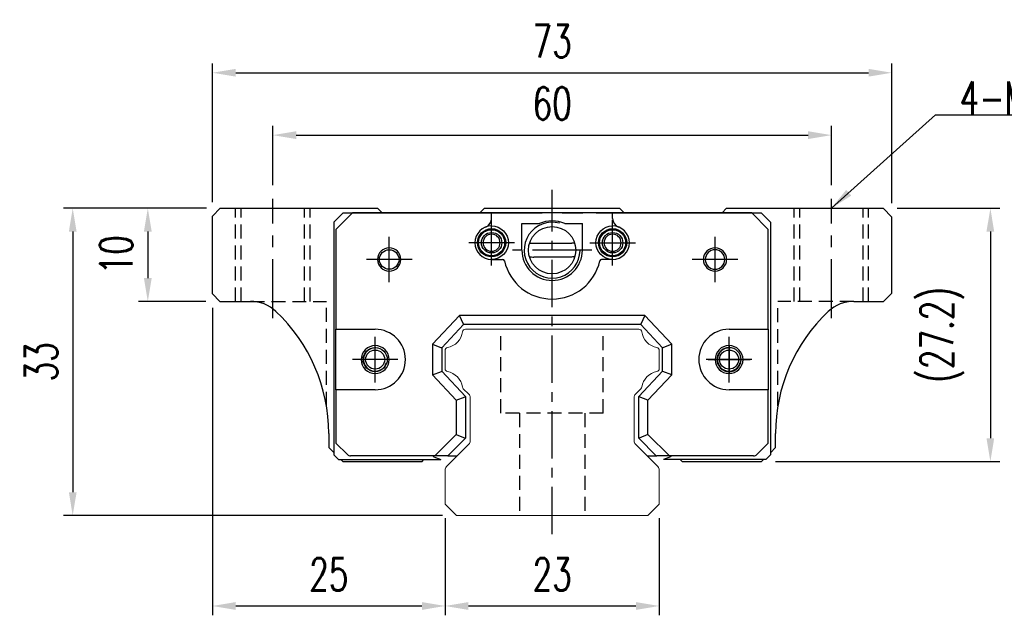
# Model space of a CAD drawing. Header units: millimetres. Extents: x 276 to 566, y 302 to 406.
# Tile 1 of 53: x 276 to 382, y 310 to 374. Entities that reach past the tile are written whole.
import ezdxf

# ---------------------------------------------------------------- set-up
doc = ezdxf.new("R2010")
doc.units = ezdxf.units.MM
doc.header["$PDSIZE"] = -1
doc.linetypes.add('CENTER', pattern=[10.16, 6.35, -1.27, 1.27, -1.27])
doc.linetypes.add('DASHED', pattern=[0.75, 0.5, -0.25])
for name, color, linetype in [('2', 7, 'Continuous'), ('CL', 1, 'CENTER'), ('DIM', 4, 'Continuous'), ('HID', 2, 'DASHED'), ('OUT', 3, 'Continuous'), ('中心線', 1, 'CENTER')]:
    doc.layers.add(name, color=color, linetype=linetype)
doc.styles.add('DIM-7', font='SIMPLEX.shx', dxfattribs={"width": 0.7, "bigfont": 'chineset.shx'})
doc.dimstyles.new('CNS', dxfattribs={"dimtxt": 3.5, "dimasz": 2.5, "dimexe": 1, "dimexo": 1.5, "dimgap": 0.09, "dimtad": 0, "dimdsep": 46, "dimtxsty": 'DIM-7', "dimcen": 0.09, "dimclrd": 1, "dimclre": 1, "dimclrt": 4, "dimadec": 0, "dimazin": 0, "dimtfac": 1, "dimtix": 1, "dimtmove": 2, "dimatfit": 3, "dimfxl": 1, "dimtvp": 0.971429, "dimtolj": 1, "dimarcsym": 0})

# ---------------------------------------------------------------- blocks, each defined once
blk = doc.blocks.new('*D62')
at = {"layer": 'DEFPOINTS', "color": 0, "transparency": 16777216}
for p in [(370.15, 368.33), (297.15, 352.92), (370.15, 352.82)]:
    blk.add_point(p, dxfattribs=at)
at = {"layer": 'DIM', "color": 7, "lineweight": -2, "transparency": 16777216}
for p, q in [((297.15, 354.42), (297.15, 369.33)), ((370.15, 354.32), (370.15, 369.33)), ((299.65, 368.33), (367.65, 368.33))]:
    blk.add_line(p, q, dxfattribs=at)
at = {"layer": 'DIM', "color": 7, "transparency": 16777216}
for points in [[(299.65, 368.75), (299.65, 367.92), (297.15, 368.33)], [(367.65, 368.75), (367.65, 367.92), (370.15, 368.33)]]:
    blk.add_solid(points, dxfattribs=at)
at = {"layer": 'DIM', "color": 7, "transparency": 16777216, "insert": (333.65, 371.73), "char_height": 3.5, "attachment_point": 5, "style": 'DIM-7'}
blk.add_mtext('\\A1;73', dxfattribs=at)
blk = doc.blocks.new('*D63')
at = {"layer": 'DEFPOINTS', "color": 0, "transparency": 16777216}
for p in [(363.65, 361.63), (303.65, 354.77), (363.65, 354.77)]:
    blk.add_point(p, dxfattribs=at)
at = {"layer": 'DIM', "color": 7, "lineweight": -2, "transparency": 16777216}
for p, q in [((303.65, 356.27), (303.65, 362.63)), ((363.65, 356.27), (363.65, 362.63)), ((306.15, 361.63), (361.15, 361.63))]:
    blk.add_line(p, q, dxfattribs=at)
at = {"layer": 'DIM', "color": 7, "transparency": 16777216}
for points in [[(306.15, 362.05), (306.15, 361.21), (303.65, 361.63)], [(361.15, 362.05), (361.15, 361.21), (363.65, 361.63)]]:
    blk.add_solid(points, dxfattribs=at)
at = {"layer": 'DIM', "color": 7, "transparency": 16777216, "insert": (333.65, 365.03), "char_height": 3.5, "attachment_point": 5, "style": 'DIM-7'}
blk.add_mtext('\\A1;60', dxfattribs=at)
blk = doc.blocks.new('*D64')
at = {"layer": 'DEFPOINTS', "color": 0, "transparency": 16777216}
for p in [(298, 353.77), (290.21, 343.77), (297.95, 343.77)]:
    blk.add_point(p, dxfattribs=at)
at = {"layer": 'DIM', "color": 7, "lineweight": -2, "transparency": 16777216}
for p, q in [((296.5, 353.77), (289.21, 353.77)), ((290.21, 351.27), (290.21, 346.27)), ((296.45, 343.77), (289.21, 343.77))]:
    blk.add_line(p, q, dxfattribs=at)
at = {"layer": 'DIM', "color": 7, "transparency": 16777216}
for points in [[(289.79, 351.27), (290.63, 351.27), (290.21, 353.77)], [(289.79, 346.27), (290.63, 346.27), (290.21, 343.77)]]:
    blk.add_solid(points, dxfattribs=at)
at = {"layer": 'DIM', "color": 7, "transparency": 16777216, "insert": (286.81, 348.77), "char_height": 3.5, "attachment_point": 5, "rotation": 90, "style": 'DIM-7'}
blk.add_mtext('\\A1;10', dxfattribs=at)
blk = doc.blocks.new('*D65')
at = {"layer": 'DEFPOINTS', "color": 0, "transparency": 16777216}
for p in [(298, 353.77), (282.14, 320.77), (323.36, 320.77)]:
    blk.add_point(p, dxfattribs=at)
at = {"layer": 'DIM', "color": 7, "lineweight": -2, "transparency": 16777216}
for p, q in [((296.5, 353.77), (281.14, 353.77)), ((282.14, 351.27), (282.14, 323.27)), ((321.86, 320.77), (281.14, 320.77))]:
    blk.add_line(p, q, dxfattribs=at)
at = {"layer": 'DIM', "color": 7, "transparency": 16777216}
for points in [[(281.73, 351.27), (282.56, 351.27), (282.14, 353.77)], [(281.73, 323.27), (282.56, 323.27), (282.14, 320.77)]]:
    blk.add_solid(points, dxfattribs=at)
at = {"layer": 'DIM', "color": 7, "transparency": 16777216, "insert": (278.74, 337.27), "char_height": 3.5, "attachment_point": 5, "rotation": 90, "style": 'DIM-7'}
blk.add_mtext('\\A1;33', dxfattribs=at)
blk = doc.blocks.new('*D66')
at = {"layer": 'DEFPOINTS', "color": 0, "transparency": 16777216}
for p in [(297.15, 344.57), (322.15, 321.97), (322.15, 311.05)]:
    blk.add_point(p, dxfattribs=at)
at = {"layer": 'DIM', "color": 7, "lineweight": -2, "transparency": 16777216}
for p, q in [((297.15, 343.07), (297.15, 310.05)), ((322.15, 320.47), (322.15, 310.05)), ((299.65, 311.05), (319.65, 311.05))]:
    blk.add_line(p, q, dxfattribs=at)
at = {"layer": 'DIM', "color": 7, "transparency": 16777216}
for points in [[(299.65, 311.47), (299.65, 310.63), (297.15, 311.05)], [(319.65, 311.47), (319.65, 310.63), (322.15, 311.05)]]:
    blk.add_solid(points, dxfattribs=at)
at = {"layer": 'DIM', "color": 7, "transparency": 16777216, "insert": (309.65, 314.45), "char_height": 3.5, "attachment_point": 5, "style": 'DIM-7'}
blk.add_mtext('\\A1;25', dxfattribs=at)
blk = doc.blocks.new('*D67')
at = {"layer": 'DEFPOINTS', "color": 0, "transparency": 16777216}
for p in [(322.15, 321.97), (345.15, 321.97), (345.15, 311.05)]:
    blk.add_point(p, dxfattribs=at)
at = {"layer": 'DIM', "color": 7, "lineweight": -2, "transparency": 16777216}
for p, q in [((322.15, 320.47), (322.15, 310.05)), ((345.15, 320.47), (345.15, 310.05)), ((324.65, 311.05), (342.65, 311.05))]:
    blk.add_line(p, q, dxfattribs=at)
at = {"layer": 'DIM', "color": 7, "transparency": 16777216}
for points in [[(324.65, 311.47), (324.65, 310.63), (322.15, 311.05)], [(342.65, 311.47), (342.65, 310.63), (345.15, 311.05)]]:
    blk.add_solid(points, dxfattribs=at)
at = {"layer": 'DIM', "color": 7, "transparency": 16777216, "insert": (333.65, 314.45), "char_height": 3.5, "attachment_point": 5, "style": 'DIM-7'}
blk.add_mtext('\\A1;23', dxfattribs=at)
blk = doc.blocks.new('*D68')
at = {"layer": 'DEFPOINTS', "color": 0, "transparency": 16777216}
for p in [(369.2, 353.77), (356.15, 326.57), (380.73, 326.57)]:
    blk.add_point(p, dxfattribs=at)
at = {"layer": 'DIM', "color": 7, "lineweight": -2, "transparency": 16777216}
for p, q in [((370.7, 353.77), (381.73, 353.77)), ((380.73, 351.27), (380.73, 329.07)), ((357.65, 326.57), (381.73, 326.57))]:
    blk.add_line(p, q, dxfattribs=at)
at = {"layer": 'DIM', "color": 7, "transparency": 16777216}
for points in [[(380.31, 351.27), (381.14, 351.27), (380.73, 353.77)], [(380.31, 329.07), (381.14, 329.07), (380.73, 326.57)]]:
    blk.add_solid(points, dxfattribs=at)
at = {"layer": 'DIM', "color": 7, "transparency": 16777216, "insert": (375.55, 340.17), "char_height": 3.5, "attachment_point": 5, "rotation": 90, "style": 'DIM-7'}
blk.add_mtext('\\A1;(27.2)', dxfattribs=at)

msp = doc.modelspace()

# ---------------------------------------------------------------- linework, layer by layer
at = {"layer": '2', "color": 7, "linetype": 'Continuous'}
for p, q in [((311.196, 353.272), (310.196, 352.272)), ((310.196, 352.272), (310.196, 327.272)), ((312.203, 353.272), (310.421, 351.498)), ((311.196, 353.272), (332.574, 353.272)), ((355.088, 353.272), (312.203, 353.272)), ((327.146, 352.688), (327.146, 353.272)), ((333.646, 353.272), (333.646, 353.272)), ((334.718, 353.272), (336.936, 353.272)), ((338.371, 353.272), (356.096, 353.272)), ((340.146, 352.688), (340.146, 353.272)), ((356.871, 351.498), (355.088, 353.272)), ((356.096, 353.272), (357.096, 352.272)), ((357.096, 352.272), (357.096, 327.272)), ((310.421, 351.498), (310.421, 340.772)), ((330.396, 349.272), (330.396, 352.122)), ((330.396, 352.122), (332.282, 352.122)), ((335.01, 352.122), (336.896, 352.122)), ((336.896, 349.272), (336.896, 352.122)), ((356.871, 340.772), (356.871, 351.498)), ((331.513, 350.009), (335.779, 350.009)), ((327.146, 348.272), (328.33, 348.272)), ((335.613, 348.536), (331.679, 348.536)), ((340.146, 348.272), (338.962, 348.272)), ((323.696, 342.272), (320.796, 339.162)), ((324.109, 341.322), (323.696, 342.272)), ((343.595, 342.272), (323.696, 342.272)), ((343.595, 342.272), (343.182, 341.322)), ((346.496, 339.162), (343.595, 342.272)), ((310.421, 340.772), (314.634, 340.772)), ((310.421, 334.272), (310.421, 340.772)), ((324.131, 341.272), (321.796, 338.768)), ((324.131, 341.272), (324.109, 341.322)), ((343.161, 341.272), (324.131, 341.272)), ((343.161, 341.272), (343.182, 341.322)), ((345.496, 338.768), (343.161, 341.272)), ((352.657, 340.772), (356.871, 340.772)), ((356.871, 340.772), (356.871, 334.272)), ((320.796, 339.162), (320.796, 335.882)), ((320.796, 339.162), (321.746, 338.788)), ((321.796, 338.768), (321.746, 338.788)), ((321.796, 338.768), (321.796, 336.276)), ((345.496, 338.768), (345.546, 338.788)), ((345.496, 336.276), (345.496, 338.768)), ((346.496, 339.162), (345.546, 338.788)), ((346.496, 335.882), (346.496, 339.162)), ((320.796, 335.882), (321.746, 336.256)), ((320.796, 335.882), (323.346, 333.147)), ((321.796, 336.276), (321.746, 336.256)), ((321.796, 336.276), (324.346, 333.541)), ((342.946, 333.541), (345.496, 336.276)), ((343.946, 333.147), (346.496, 335.882)), ((345.496, 336.276), (345.546, 336.256)), ((346.496, 335.882), (345.546, 336.256)), ((310.421, 334.272), (310.421, 328.547)), ((314.634, 334.272), (310.421, 334.272)), ((356.871, 334.272), (352.657, 334.272)), ((356.871, 328.547), (356.871, 334.272)), ((323.346, 333.147), (324.296, 333.521)), ((324.346, 333.541), (324.296, 333.521)), ((324.346, 333.541), (324.346, 329.062)), ((342.946, 333.541), (342.996, 333.521)), ((342.946, 329.062), (342.946, 333.541)), ((343.946, 333.147), (342.996, 333.521)), ((323.346, 333.147), (323.346, 329.476)), ((343.946, 329.476), (343.946, 333.147)), ((323.346, 329.476), (321.042, 327.172)), ((324.346, 329.062), (322.456, 327.172)), ((323.346, 329.476), (324.296, 329.083)), ((324.346, 329.062), (324.296, 329.083)), ((342.946, 329.062), (342.996, 329.083)), ((344.836, 327.172), (342.946, 329.062)), ((343.946, 329.476), (342.996, 329.083)), ((346.25, 327.172), (343.946, 329.476)), ((310.421, 328.547), (311.649, 327.319)), ((355.642, 327.319), (356.871, 328.547)), ((310.696, 326.772), (310.196, 327.272)), ((321.042, 327.172), (312.003, 327.172)), ((320.834, 327.172), (320.937, 327.07)), ((320.937, 327.07), (321.674, 326.772)), ((322.385, 327.172), (321.042, 327.172)), ((322.456, 327.172), (322.385, 327.172)), ((322.456, 327.172), (323.17, 327.172)), ((323.17, 327.172), (323.447, 327.172)), ((343.847, 327.172), (344.136, 327.172)), ((344.136, 327.172), (344.836, 327.172)), ((344.836, 327.172), (344.906, 327.172)), ((346.25, 327.172), (344.906, 327.172)), ((346.355, 327.07), (345.618, 326.772)), ((355.289, 327.172), (346.25, 327.172)), ((346.457, 327.172), (346.355, 327.07)), ((356.596, 326.772), (357.096, 327.272)), ((310.696, 326.772), (321.674, 326.772)), ((356.596, 326.772), (345.618, 326.772))]:
    msp.add_line(p, q, dxfattribs=at)
at = {"layer": '2', "color": 7, "linetype": 'DASHED'}
for p, q in [((352.658, 338.822), (352.657, 338.822)), ((352.657, 336.222), (352.658, 336.222))]:
    msp.add_line(p, q, dxfattribs=at)
at = {"layer": '2', "color": 7, "linetype": 'Continuous'}
msp.add_circle((333.646, 349.272), 2.54, dxfattribs=at)
for centre, radius, start, end in [((326.146, 352.688), 1, 290.92483, 0), ((333.646, 349.272), 3, 75, 359.21231), ((333.646, 349.172), 3.25, 65.18837, 114.81163), ((341.146, 352.688), 1, 180, 249.07517), ((327.146, 350.072), 1.8, 90, 270), ((340.146, 350.072), 1.8, 270, 90), ((327.146, 350.072), 0.918, 90, 270), ((327.146, 350.072), 0.918, 270, 90), ((340.146, 350.072), 0.918, 90, 270), ((340.146, 350.072), 0.918, 270, 90), ((316.146, 348.272), 1.25, 90, 270), ((316.146, 348.272), 1.25, 270, 90), ((333.646, 349.272), 3.25, 180, 360), ((331.513, 352.509), 2.5, 263.27823, 270), ((351.146, 348.272), 1.25, 90, 270), ((351.146, 348.272), 1.05, 90, 270), ((351.146, 348.272), 1.25, 270, 90), ((351.146, 348.272), 1.05, 270, 90), ((328.33, 348.072), 0.2, 12.71981, 90), ((333.646, 349.272), 5.25, 192.71981, 347.28019), ((338.962, 348.072), 0.2, 90, 167.28019), ((314.634, 337.522), 3.25, 270, 90), ((352.657, 337.522), 3.25, 90, 270), ((314.634, 337.522), 1.5, 90, 270), ((314.634, 337.522), 1.5, 270, 90), ((352.657, 337.522), 1.5, 90, 270), ((352.657, 337.522), 1.3, 90, 270), ((352.657, 337.522), 1.5, 270, 90), ((352.657, 337.522), 1.3, 270, 90), ((312.003, 327.672), 0.5, 225, 270), ((355.289, 327.672), 0.5, 270, 315)]:
    msp.add_arc(centre, radius, start, end, dxfattribs=at)
at = {"layer": '2', "color": 7, "linetype": 'Continuous', "extrusion": (0, 0, -1)}
for centre, radius, start, end in [((-327.146, 350.072), 1.515, 270, 90), ((-327.146, 350.072), 1.4, 270, 90), ((-327.146, 350.072), 1.8, 90, 270), ((-327.146, 350.072), 1.515, 90, 270), ((-327.146, 350.072), 1.4, 90, 270), ((-340.146, 350.072), 1.8, 270, 90), ((-340.146, 350.072), 1.515, 270, 90), ((-340.146, 350.072), 1.4, 270, 90), ((-340.146, 350.072), 1.515, 90, 270), ((-340.146, 350.072), 1.4, 90, 270), ((-327.146, 350.072), 1.1, 270, 90), ((-327.146, 350.072), 1.1, 90, 270), ((-340.146, 350.072), 1.1, 270, 90), ((-340.146, 350.072), 1.1, 90, 270), ((-316.146, 348.272), 1.05, 270, 90), ((-316.146, 348.272), 1.05, 90, 270), ((-335.613, 352.536), 4, 263.22219, 270), ((-314.634, 337.522), 1.3, 270, 90), ((-314.634, 337.522), 1.3, 90, 270)]:
    msp.add_arc(centre, radius, start, end, dxfattribs=at)
at = {"layer": '2', "color": 7, "linetype": 'Continuous'}
for points in [[(336.071, 350.026), (335.974, 350.015), (335.876, 350.009), (335.779, 350.009)], [(331.207, 348.564), (331.363, 348.545), (331.521, 348.536), (331.679, 348.536)]]:
    msp.add_open_spline(points, degree=3, dxfattribs=at)
at = {"layer": 'CL', "color": 7, "ltscale": 0.8}
msp.add_line((333.646, 318.772), (333.646, 355.772), dxfattribs=at)
at = {"layer": 'CL', "color": 7}
for p, q in [((303.646, 341.965), (303.646, 354.772)), ((363.646, 341.963), (363.646, 354.772)), ((327.146, 347.622), (327.146, 352.522)), ((340.146, 347.622), (340.146, 352.522)), ((316.146, 345.822), (316.146, 350.722)), ((351.146, 345.822), (351.146, 350.722)), ((329.596, 350.072), (324.696, 350.072)), ((337.896, 349.272), (329.396, 349.272)), ((337.696, 350.072), (342.596, 350.072)), ((318.596, 348.272), (313.696, 348.272)), ((353.596, 348.272), (348.696, 348.272)), ((314.634, 335.072), (314.634, 339.972)), ((352.657, 335.072), (352.657, 339.972)), ((317.084, 337.522), (312.184, 337.522)), ((355.107, 337.522), (350.207, 337.522))]:
    msp.add_line(p, q, dxfattribs=at)
at = {"layer": 'HID', "color": 0, "ltscale": 3}
for p, q in [((299.646, 343.772), (299.646, 353.772)), ((300.246, 343.772), (300.246, 353.772)), ((307.046, 343.772), (307.046, 353.772)), ((307.646, 343.772), (307.646, 353.772)), ((359.646, 343.772), (359.646, 353.772)), ((360.246, 343.772), (360.246, 353.772)), ((367.046, 343.772), (367.046, 353.772)), ((367.646, 343.772), (367.646, 353.772)), ((301.237, 343.772), (309.396, 343.772)), ((309.396, 332.57), (309.396, 343.772)), ((357.896, 332.553), (357.896, 343.772)), ((366.058, 343.772), (357.896, 343.772)), ((330.147, 331.772), (330.147, 320.772)), ((337.147, 331.772), (337.147, 320.772))]:
    msp.add_line(p, q, dxfattribs=at)
at = {"layer": 'HID', "color": 7, "ltscale": 3}
for p, q in [((328.147, 331.772), (328.147, 340.772)), ((339.147, 331.772), (339.147, 340.772)), ((339.147, 331.772), (328.147, 331.772))]:
    msp.add_line(p, q, dxfattribs=at)
at = {"layer": 'OUT', "color": 7}
for p, q in [((297.997, 353.772), (297.147, 352.922)), ((297.997, 353.772), (314.897, 353.772)), ((315.397, 353.272), (314.897, 353.772)), ((326.397, 353.772), (325.897, 353.272)), ((326.397, 353.772), (340.897, 353.772)), ((341.397, 353.272), (340.897, 353.772)), ((352.397, 353.772), (351.897, 353.272)), ((352.397, 353.772), (369.197, 353.772)), ((370.147, 352.822), (369.197, 353.772)), ((297.147, 344.572), (297.147, 352.922)), ((370.147, 344.672), (370.147, 352.822)), ((297.147, 344.572), (297.947, 343.772)), ((369.247, 343.772), (370.147, 344.672)), ((297.947, 343.772), (301.237, 343.772)), ((366.058, 343.772), (369.247, 343.772)), ((309.647, 329.572), (309.647, 328.072)), ((357.647, 328.072), (357.647, 329.572)), ((309.647, 328.072), (310.196, 327.523)), ((357.096, 327.52), (357.647, 328.072)), ((310.947, 326.772), (311.147, 326.572)), ((311.147, 326.572), (319.677, 326.572)), ((319.677, 326.572), (319.878, 326.772)), ((347.417, 326.772), (347.617, 326.572)), ((347.617, 326.572), (356.147, 326.572)), ((356.147, 326.572), (356.348, 326.772))]:
    msp.add_line(p, q, dxfattribs=at)
at = {"layer": 'OUT', "color": 7, "linetype": 'Continuous', "lineweight": 15}
for p, q in [((324.324, 340.772), (342.97, 340.772)), ((322.147, 336.531), (322.147, 338.512)), ((345.147, 338.512), (345.147, 336.531)), ((324.701, 333.798), (324.107, 334.392)), ((343.188, 334.392), (342.594, 333.798)), ((324.847, 328.779), (324.847, 333.445)), ((342.447, 333.445), (342.447, 328.779)), ((322.294, 326.018), (324.701, 328.425)), ((342.594, 328.425), (345.001, 326.018))]:
    msp.add_line(p, q, dxfattribs=at)
at = {"layer": 'OUT', "color": 0, "linetype": 'Continuous', "lineweight": 15}
for p, q in [((322.147, 321.972), (322.147, 325.665)), ((345.147, 325.665), (345.147, 321.972)), ((323.361, 320.772), (322.147, 321.972)), ((345.147, 321.972), (343.933, 320.772)), ((343.933, 320.772), (323.361, 320.772))]:
    msp.add_line(p, q, dxfattribs=at)
at = {"layer": 'OUT', "color": 7}
for centre in [(314.637, 337.522), (352.657, 337.522)]:
    msp.add_circle(centre, 1.025, dxfattribs=at)
for centre, radius, start, end in [((301.237, 339.772), 4, 46.76677, 90), ((366.058, 339.772), 4, 90, 133.23323), ((291.647, 329.572), 18, 0, 46.76677), ((375.647, 329.572), 18, 133.23323, 180), ((314.637, 337.522), 1.25, 75, 345), ((352.657, 337.522), 1.25, 75, 345)]:
    msp.add_arc(centre, radius, start, end, dxfattribs=at)
at = {"layer": 'OUT', "color": 7, "linetype": 'Continuous', "lineweight": 15}
for centre, radius, start, end in [((324.324, 340.472), 0.3, 90, 171.61737), ((342.97, 340.472), 0.3, 8.38263, 90), ((322.005, 340.814), 2.044, 280.87121, 351.61737), ((345.289, 340.814), 2.044, 188.38263, 259.12879), ((322.447, 338.512), 0.3, 100.87121, 180.00001), ((344.847, 338.512), 0.3, 359.99999, 79.12879), ((322.447, 336.531), 0.3, 179.99999, 259.12866), ((344.847, 336.531), 0.3, 280.87134, 0.00001), ((322.005, 334.229), 2.044, 9.2089, 79.12866), ((345.289, 334.229), 2.044, 100.87134, 170.79109), ((324.319, 334.605), 0.3, 189.20891, 225), ((342.975, 334.605), 0.3, 315, 350.79109), ((324.347, 333.445), 0.5, 0, 45), ((342.947, 333.445), 0.5, 135, 180.00001), ((324.347, 328.779), 0.5, 315, 360), ((342.947, 328.779), 0.5, 179.99999, 225), ((322.647, 325.665), 0.5, 135, 180.00001), ((344.647, 325.665), 0.5, 360, 45)]:
    msp.add_arc(centre, radius, start, end, dxfattribs=at)
at = {"layer": '中心線', "color": 7, "ltscale": 1.5}
for p, q in [((352.657, 339.072), (352.657, 335.972)), ((352.657, 339.072), (352.657, 335.972)), ((350.407, 337.522), (354.907, 337.522)), ((350.407, 337.522), (354.907, 337.522))]:
    msp.add_line(p, q, dxfattribs=at)

# ---------------------------------------------------------------- texts
at = {"layer": 'DIM', "color": 0, "insert": (377.428, 363.898), "char_height": 3.5, "attachment_point": 7, "style": 'DIM-7'}
msp.add_mtext('4-M8thr', dxfattribs=at)

# ---------------------------------------------------------------- dimensions: what is measured, and where the dimension line sits
at = {"layer": 'DIM', "color": 0}
for base, p1, p2, angle, picture, middle in [((370.147, 368.335), (297.147, 352.922), (370.147, 352.822), 180, '*D62', (333.647, 371.735)), ((363.646, 361.631), (303.646, 354.772), (363.646, 354.772), 180, '*D63', (333.646, 365.031)), ((282.142, 320.772), (297.997, 353.772), (323.361, 320.772), 90, '*D65', (278.742, 337.272)), ((290.209, 343.772), (297.997, 353.772), (297.947, 343.772), 90, '*D64', (286.809, 348.772)), ((322.147, 311.049), (297.147, 344.572), (322.147, 321.972), 180, '*D66', (309.647, 314.449)), ((345.147, 311.049), (322.147, 321.972), (345.147, 321.972), 180, '*D67', (333.647, 314.449))]:
    dim = msp.add_linear_dim(base=base, p1=p1, p2=p2, angle=angle, dimstyle='CNS', override={"dimclrd": 7, "dimclre": 7, "dimclrt": 7}, dxfattribs=at)
    dim.commit()
    dim.dimension.update_dxf_attribs({"geometry": picture, "text_midpoint": middle})
dim = msp.add_linear_dim(base=(380.728, 326.572), p1=(369.197, 353.772), p2=(356.147, 326.572), angle=90, text='(<>)', dimstyle='CNS', override={"dimclrd": 7, "dimclre": 7, "dimclrt": 7}, dxfattribs=at)
dim.commit()
dim.dimension.update_dxf_attribs({"geometry": '*D68', "text_midpoint": (375.547, 340.172)})

# ---------------------------------------------------------------- leaders
at = {"layer": 'DIM', "color": 0, "annotation_type": 0, "has_hookline": 1, "hookline_direction": 0, "text_width": 15.283}
msp.add_leader([(363.646, 353.772), (374.838, 363.808), (377.338, 363.808)], dimstyle='CNS', override={"dimgap": 0.09, "dimtad": 1, "dimclrd": 7, "dimclre": 4}, dxfattribs=at)

doc.saveas('drawing.dxf')
